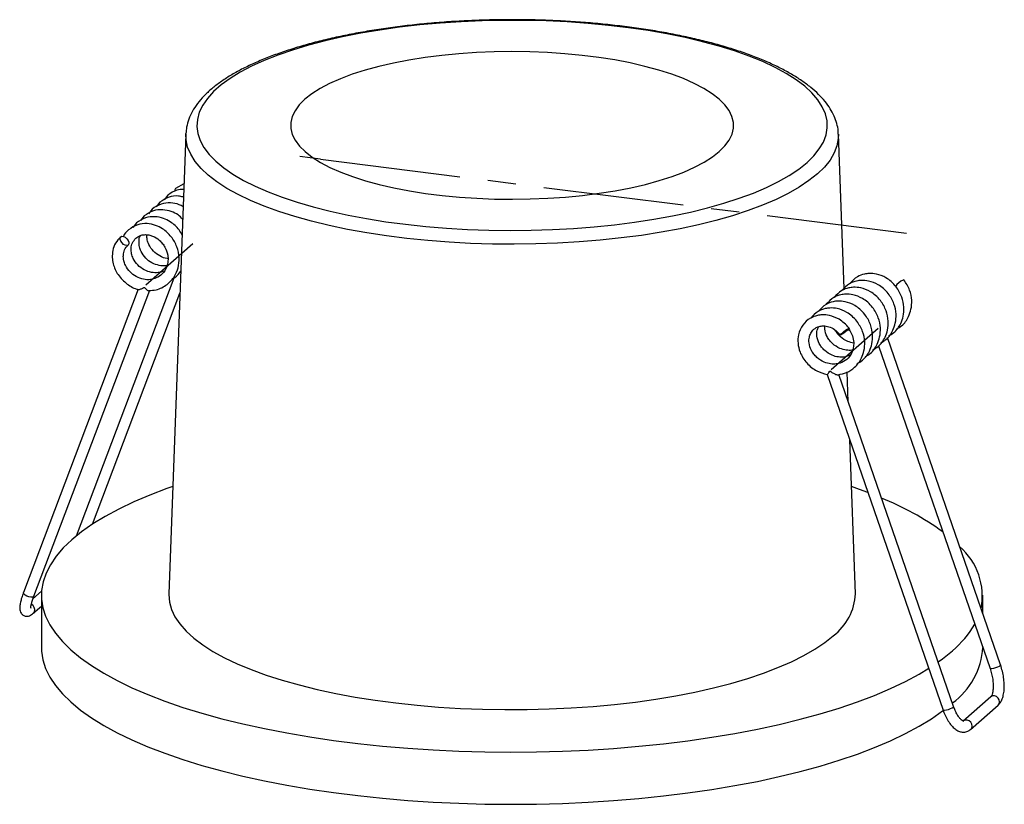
# Paper-space layout '_Dimétrica' of a CAD drawing. Header units: millimetres. Extents: x -70.8 to 18.1, y -43.6 to 27.2.
import ezdxf

# ---------------------------------------------------------------- set-up
doc = ezdxf.new("R2010")
doc.units = ezdxf.units.MM
doc.linetypes.add('CENTERX2', pattern=[20.32, 12.7, -2.54, 2.54, -2.54])

psp = doc.layouts.new('_Dimétrica')

# ---------------------------------------------------------------- linework, layer by layer
at = {"color": 7, "linetype": 'Continuous', "lineweight": 25}
for p, q in [((-55.807, 16.873), (-55.805, 16.92)), ((-55.807, 16.873), (-57.345, -24.637)), ((3.63, 2.926), (3.113, 16.873)), ((-55.973, 12.396), (-56.728, 11.976)), ((-58.142, 10.729), (-58.474, 10.314)), ((-57.435, 11.352), (-57.766, 10.938)), ((-58.849, 10.105), (-59.181, 9.69)), ((-59.556, 9.482), (-59.888, 9.067)), ((-60.264, 8.858), (-60.595, 8.443)), ((-56.342, 4.428), (-56.267, 4.465)), ((-56.892, 3.881), (-65.708, -19.421)), ((-60.096, 2.886), (-70.459, -24.507)), ((-69.524, -24.861), (-59.064, 2.787)), ((-64.231, -18.344), (-56.339, 2.518)), ((17.751, -31.062), (7.539, -1.496)), ((6.74, -2.244), (16.806, -31.388)), ((2.099, -4.835), (12.563, -35.13)), ((2.377, -4.518), (2.336, -4.529)), ((13.509, -34.804), (3.159, -4.839)), ((4.008, -7.299), (3.909, -4.604)), ((4.651, -24.637), (4.135, -10.73)), ((-68.833, -24.404), (-69.603, -25.083)), ((-68.847, -24.764), (-68.847, -29.478)), ((16.153, -26.435), (16.153, -24.764)), ((-69.577, -26.393), (-68.847, -25.75)), ((16.864, -33.945), (14.389, -36.128)), ((15.05, -36.878), (17.525, -34.695))]:
    psp.add_line(p, q, dxfattribs=at)
at = {"color": 7, "linetype": 'CENTERX2'}
for q in [(-45.526, 14.845), (10.51, 7.785)]:
    psp.add_line((-43.654, 14.609), q, dxfattribs=at)
at = {"color": 7, "linetype": 'Continuous'}
for p, q in [((-55.185, 6.98), (-59.428, 3.238)), ((2.472, -4.383), (6.715, -0.642))]:
    psp.add_line(p, q, dxfattribs=at)
at = {"color": 7, "linetype": 'Continuous', "lineweight": 25, "flags": 128}
for points in [[(0.278, 14.308), (0.896, 14.914), (1.39, 15.534), (1.758, 16.163), (1.998, 16.799), (2.108, 17.438), (2.088, 18.079), (1.939, 18.718), (1.66, 19.352), (1.254, 19.979), (0.722, 20.595), (0.066, 21.197), (-0.71, 21.783), (-1.603, 22.351), (-2.609, 22.897), (-3.724, 23.419), (-4.941, 23.915), (-6.256, 24.383), (-7.663, 24.819), (-9.156, 25.224), (-10.726, 25.593), (-12.368, 25.927), (-14.074, 26.222), (-15.836, 26.479), (-17.645, 26.695), (-19.495, 26.871), (-21.375, 27.004), (-23.279, 27.094), (-25.196, 27.142), (-27.119, 27.146), (-29.038, 27.107), (-30.944, 27.025), (-32.83, 26.9), (-34.686, 26.733), (-36.505, 26.525), (-38.276, 26.276), (-39.994, 25.988), (-41.649, 25.662), (-43.234, 25.299), (-44.742, 24.902), (-46.167, 24.471), (-47.501, 24.01), (-48.738, 23.519), (-49.873, 23.002), (-50.901, 22.461), (-51.817, 21.897), (-52.617, 21.314), (-53.296, 20.715), (-53.853, 20.101), (-54.284, 19.477), (-54.588, 18.844), (-54.763, 18.206), (-54.808, 17.565), (-54.724, 16.925), (-54.51, 16.288), (-54.167, 15.657), (-53.698, 15.036), (-53.104, 14.426), (-52.387, 13.832), (-51.552, 13.254), (-50.602, 12.697), (-49.541, 12.163), (-48.374, 11.653), (-47.107, 11.171), (-45.745, 10.719), (-44.295, 10.298), (-42.762, 9.911), (-41.155, 9.56), (-39.48, 9.245), (-37.746, 8.968), (-35.959, 8.732), (-34.129, 8.536), (-32.262, 8.382), (-30.369, 8.27), (-28.458, 8.201), (-26.537, 8.175), (-24.615, 8.192), (-22.701, 8.253), (-20.804, 8.356), (-18.932, 8.502), (-17.093, 8.69), (-15.297, 8.919), (-13.552, 9.187), (-11.864, 9.494), (-10.243, 9.839), (-8.696, 10.219), (-7.229, 10.633), (-5.849, 11.08), (-4.562, 11.556), (-3.375, 12.06), (-2.293, 12.59), (-1.321, 13.143), (-0.463, 13.716), (0.278, 14.308)], [(-7.639, 15.305), (-7.13, 15.814), (-6.747, 16.336), (-6.49, 16.866), (-6.362, 17.401), (-6.364, 17.938), (-6.496, 18.473), (-6.756, 19.003), (-7.143, 19.524), (-7.655, 20.033), (-8.288, 20.527), (-9.038, 21.002), (-9.9, 21.455), (-10.869, 21.884), (-11.939, 22.286), (-13.101, 22.657), (-14.35, 22.996), (-15.677, 23.301), (-17.072, 23.569), (-18.528, 23.798), (-20.035, 23.988), (-21.583, 24.137), (-23.161, 24.244), (-24.76, 24.308), (-26.37, 24.329), (-27.979, 24.306), (-29.577, 24.241), (-31.155, 24.133), (-32.702, 23.983), (-34.207, 23.792), (-35.661, 23.562), (-37.055, 23.293), (-38.38, 22.987), (-39.626, 22.647), (-40.787, 22.275), (-41.853, 21.873), (-42.819, 21.443), (-43.679, 20.989), (-44.426, 20.513), (-45.055, 20.019), (-45.564, 19.51), (-45.947, 18.988), (-46.204, 18.458), (-46.332, 17.923), (-46.33, 17.386), (-46.198, 16.851), (-45.938, 16.321), (-45.551, 15.8), (-45.039, 15.291), (-44.406, 14.797), (-43.656, 14.322), (-42.794, 13.869), (-41.825, 13.44), (-40.756, 13.038), (-39.593, 12.667), (-38.344, 12.328), (-37.017, 12.023), (-35.622, 11.755), (-34.166, 11.526), (-32.659, 11.336), (-31.112, 11.187), (-29.533, 11.08), (-27.934, 11.016), (-26.325, 10.995), (-24.715, 11.018), (-23.117, 11.083), (-21.539, 11.191), (-19.992, 11.341), (-18.487, 11.532), (-17.033, 11.762), (-15.639, 12.031), (-14.314, 12.337), (-13.068, 12.677), (-11.907, 13.049), (-10.841, 13.452), (-9.875, 13.881), (-9.015, 14.335), (-8.268, 14.811), (-7.639, 15.305)], [(3.113, 16.873), (3.104, 16.485), (2.985, 15.83), (2.735, 15.179), (2.355, 14.535), (1.847, 13.901), (1.212, 13.28), (0.455, 12.674), (-0.422, 12.086), (-1.415, 11.52), (-2.519, 10.976), (-3.729, 10.459), (-5.041, 9.969), (-6.448, 9.51), (-7.943, 9.083), (-9.521, 8.69), (-11.174, 8.334), (-12.895, 8.015), (-14.676, 7.735), (-16.508, 7.495), (-18.385, 7.297), (-20.298, 7.141), (-22.237, 7.027), (-24.195, 6.958), (-26.162, 6.932), (-28.131, 6.949), (-30.091, 7.011), (-32.034, 7.116), (-33.953, 7.264), (-35.837, 7.455), (-37.679, 7.687), (-39.47, 7.959), (-41.202, 8.271), (-42.869, 8.621), (-44.461, 9.007), (-45.973, 9.427), (-47.396, 9.881), (-48.726, 10.365), (-49.956, 10.877), (-51.081, 11.416), (-52.095, 11.979), (-52.994, 12.562), (-53.774, 13.165), (-54.431, 13.784), (-54.963, 14.416), (-55.368, 15.058), (-55.642, 15.708), (-55.786, 16.362), (-55.807, 16.873)], [(-61.678, 7.611), (-61.57, 7.656), (-61.427, 7.636), (-61.273, 7.556), (-61.13, 7.427), (-61.02, 7.269), (-60.96, 7.106), (-60.958, 6.963), (-61.016, 6.861), (-61.125, 6.816), (-61.267, 6.835), (-61.421, 6.915), (-61.564, 7.044), (-61.674, 7.202), (-61.734, 7.366), (-61.736, 7.509), (-61.678, 7.611)], [(9.028, 3.716), (9.023, 3.718), (8.965, 3.7)], [(4.015, -0.666), (4.073, -0.647), (4.072, -0.675), (4.012, -0.747), (3.902, -0.85), (3.759, -0.97), (3.604, -1.088), (3.462, -1.186), (3.354, -1.249), (3.296, -1.268), (3.297, -1.239), (3.357, -1.168), (3.467, -1.065), (3.61, -0.945), (3.765, -0.827), (3.907, -0.729), (4.015, -0.666)], [(-56.986, -14.946), (-57.525, -15.137), (-59.069, -15.724), (-60.513, -16.339), (-61.854, -16.979), (-63.087, -17.643), (-64.208, -18.328), (-65.214, -19.033), (-66.102, -19.756), (-66.87, -20.493), (-67.514, -21.244), (-68.033, -22.005), (-68.426, -22.775), (-68.691, -23.551), (-68.827, -24.33), (-68.834, -25.111), (-68.713, -25.89), (-68.462, -26.667), (-68.084, -27.437), (-67.579, -28.199), (-66.949, -28.951), (-66.195, -29.69), (-65.32, -30.415), (-64.327, -31.122), (-63.219, -31.809), (-61.999, -32.476), (-60.67, -33.119), (-59.238, -33.736), (-57.705, -34.327), (-56.077, -34.888), (-54.359, -35.419), (-52.555, -35.917), (-50.673, -36.381), (-48.716, -36.81), (-46.691, -37.203), (-44.605, -37.557), (-42.463, -37.873), (-40.272, -38.149), (-38.039, -38.384), (-35.77, -38.578), (-33.473, -38.731), (-31.154, -38.84), (-28.82, -38.907), (-26.479, -38.931), (-24.138, -38.912), (-21.803, -38.85), (-19.482, -38.745), (-17.182, -38.598), (-14.91, -38.408), (-12.673, -38.178), (-10.477, -37.906), (-8.329, -37.595), (-6.236, -37.245), (-4.204, -36.856), (-2.239, -36.431), (-0.348, -35.971), (1.465, -35.476), (3.193, -34.95), (4.831, -34.392), (6.375, -33.804), (7.819, -33.19), (9.16, -32.55), (10.393, -31.886), (11.262, -31.362)], [(5.78, -15.49), (5.011, -15.202), (4.292, -14.946)], [(-69.524, -24.861), (-69.552, -24.9), (-69.653, -24.944), (-69.806, -24.947), (-69.987, -24.911), (-70.168, -24.84), (-70.323, -24.745), (-70.427, -24.641), (-70.465, -24.543), (-70.459, -24.507)], [(-57.345, -24.637), (-57.347, -24.712), (-57.292, -25.381), (-57.107, -26.047), (-56.794, -26.708), (-56.352, -27.361), (-55.785, -28.003), (-55.095, -28.631), (-54.283, -29.243), (-53.355, -29.837), (-52.313, -30.409), (-51.163, -30.957), (-49.908, -31.48), (-48.555, -31.974), (-47.108, -32.438), (-45.574, -32.87), (-43.96, -33.268), (-42.272, -33.63), (-40.517, -33.955), (-38.702, -34.242), (-36.836, -34.488), (-34.926, -34.694), (-32.98, -34.858), (-31.006, -34.98), (-29.012, -35.059), (-27.007, -35.095), (-25, -35.088), (-22.998, -35.037), (-21.01, -34.943), (-19.044, -34.807), (-17.11, -34.628), (-15.214, -34.408), (-13.364, -34.148), (-11.569, -33.848), (-9.836, -33.51), (-8.173, -33.136), (-6.585, -32.726), (-5.08, -32.283), (-3.665, -31.808), (-2.345, -31.304), (-1.125, -30.772), (-0.011, -30.216), (0.992, -29.636), (1.881, -29.036), (2.651, -28.418)], [(-69.468, -26.235), (-69.563, -26.38), (-69.574, -26.391)], [(-68.847, -29.478), (-68.834, -29.825), (-68.713, -30.604), (-68.462, -31.381), (-68.084, -32.151), (-67.579, -32.913), (-66.949, -33.665), (-66.195, -34.404), (-65.32, -35.129), (-64.327, -35.836), (-63.219, -36.524), (-61.999, -37.19), (-60.67, -37.833), (-59.238, -38.45), (-57.705, -39.041), (-56.077, -39.602), (-54.359, -40.133), (-52.555, -40.631), (-50.673, -41.095), (-48.716, -41.524), (-46.691, -41.917), (-44.605, -42.271), (-42.463, -42.587), (-40.272, -42.863), (-38.039, -43.098), (-35.77, -43.292), (-33.473, -43.445), (-31.154, -43.554), (-28.82, -43.621), (-26.479, -43.645), (-24.138, -43.626), (-21.803, -43.564), (-19.482, -43.459), (-17.182, -43.312), (-14.91, -43.123), (-12.673, -42.892), (-10.477, -42.62), (-8.329, -42.309), (-6.236, -41.959), (-4.204, -41.57), (-2.239, -41.145), (-0.348, -40.685), (1.465, -40.191), (3.193, -39.664), (4.831, -39.106), (6.375, -38.519), (7.819, -37.904), (9.16, -37.264), (10.393, -36.6), (11.514, -35.915), (12.52, -35.21), (12.564, -35.176)], [(12.121, -30.787), (12.52, -30.495), (13.408, -29.773)], [(17.751, -31.062), (17.752, -31.068), (17.718, -31.119), (17.617, -31.187), (17.464, -31.261), (17.284, -31.329), (17.102, -31.381), (16.947, -31.41), (16.843, -31.41), (16.806, -31.388)], [(17.525, -34.695), (17.619, -34.573), (17.662, -34.4), (17.634, -34.215), (17.539, -34.045), (17.392, -33.918), (17.215, -33.852), (17.035, -33.857), (16.879, -33.933), (16.864, -33.945)], [(12.563, -35.13), (12.6, -35.152), (12.705, -35.151), (12.859, -35.123), (13.041, -35.07), (13.222, -35.002), (13.374, -34.929), (13.476, -34.861), (13.51, -34.809), (13.509, -34.804)], [(15.05, -36.878), (15.144, -36.756), (15.187, -36.582), (15.159, -36.397), (15.065, -36.228), (14.917, -36.101), (14.74, -36.035), (14.56, -36.04), (14.404, -36.116), (14.391, -36.127)]]:
    psp.add_lwpolyline(points, dxfattribs=at)
at = {"color": 7, "linetype": 'Continuous', "lineweight": 25}
for centre, radius, start, end in [((-56.51, 11.796), 0.283, 140.41103, 196.25369), ((9.739, 2.029), 1.841, 114.84953, 144.44677), ((-2.953, -40.498), 26.459, 54.1458, 67.88412), ((10.191, -24.847), 5.914, 348.95182, 49.15811), ((-0.301, -24.437), 4.956, 306.56104, 357.68927), ((-69.972, -26.075), 0.529, 342.35847, 65.36646), ((7.493, -22.75), 9.181, 310.10514, 329.71435), ((9.489, -29.083), 6.675, 305.94756, 356.60454)]:
    psp.add_arc(centre, radius, start, end, dxfattribs=at)
for points, knots in [([(3.099, 16.865), (3.099, 16.96), (3.1, 17.287), (2.979, 17.841), (2.742, 18.519), (2.386, 19.183), (1.919, 19.835), (1.335, 20.476), (0.634, 21.101), (-0.18, 21.706), (-1.101, 22.287), (-2.122, 22.841), (-3.236, 23.366), (-4.438, 23.861), (-5.724, 24.326), (-7.088, 24.759), (-8.525, 25.16), (-10.031, 25.527), (-11.598, 25.861), (-13.223, 26.16), (-14.897, 26.423), (-16.616, 26.649), (-18.373, 26.838), (-20.16, 26.989), (-21.972, 27.102), (-23.8, 27.176), (-25.638, 27.21), (-27.479, 27.206), (-29.315, 27.162), (-31.139, 27.08), (-32.945, 26.958), (-34.725, 26.799), (-36.472, 26.601), (-38.18, 26.367), (-39.842, 26.096), (-41.452, 25.789), (-43.003, 25.449), (-44.491, 25.074), (-45.908, 24.667), (-47.251, 24.229), (-48.515, 23.76), (-49.694, 23.26), (-50.786, 22.732), (-51.785, 22.174), (-52.687, 21.586), (-53.489, 20.968), (-54.183, 20.321), (-54.763, 19.647), (-55.222, 18.95), (-55.549, 18.238), (-55.749, 17.563), (-55.781, 17.125), (-55.796, 16.932)], [0, 0, 0, 0, 0.007464, 0.025723, 0.044109, 0.062916, 0.082318, 0.102331, 0.122826, 0.143606, 0.164495, 0.18537, 0.206185, 0.22693, 0.247607, 0.268225, 0.288791, 0.309315, 0.329803, 0.350263, 0.370698, 0.391115, 0.411517, 0.431907, 0.452287, 0.472662, 0.493032, 0.513401, 0.53377, 0.55414, 0.574515, 0.594897, 0.615287, 0.635688, 0.656105, 0.67654, 0.696998, 0.717484, 0.738004, 0.758564, 0.779174, 0.799843, 0.820581, 0.841396, 0.86229, 0.883253, 0.904223, 0.925061, 0.945558, 0.965491, 0.984741, 1, 1, 1, 1]), ([(-55.992, 11.881), (-56.206, 11.871), (-56.751, 11.847), (-57.176, 11.539), (-57.435, 11.352)], [0, 0, 0, 0, 0.391534, 1, 1, 1, 1]), ([(-56.05, 10.324), (-56.168, 10.388), (-56.526, 10.581), (-57.215, 10.699), (-58.097, 10.619), (-58.588, 10.284), (-58.849, 10.105)], [0, 0, 0, 0, 0.126081, 0.380207, 0.670653, 1, 1, 1, 1]), ([(-56.05, 11.198), (-56.189, 11.232), (-56.62, 11.34), (-57.392, 11.233), (-57.882, 10.904), (-58.142, 10.729)], [0, 0, 0, 0, 0.183015, 0.565868, 1, 1, 1, 1]), ([(-56.091, 9.199), (-56.222, 9.333), (-56.519, 9.635), (-57.152, 9.918), (-57.919, 10.083), (-58.805, 9.993), (-59.296, 9.659), (-59.556, 9.482)], [0, 0, 0, 0, 0.135046, 0.306421, 0.508106, 0.738616, 1, 1, 1, 1]), ([(-56.145, 7.746), (-56.227, 7.91), (-56.474, 8.4), (-57.091, 8.916), (-57.853, 9.301), (-58.628, 9.457), (-59.512, 9.37), (-60.003, 9.036), (-60.264, 8.858)], [0, 0, 0, 0, 0.1042308, 0.3127493, 0.4489155, 0.6091648, 0.792317, 1, 1, 1, 1]), ([(-60.971, 8.234), (-61.163, 8.059), (-61.356, 7.883), (-61.446, 7.639), (-61.446, 7.638)], [0, 0, 0, 0, 0.996271, 1, 1, 1, 1]), ([(-59.135, 2.754), (-58.918, 2.766), (-58.32, 2.799), (-57.482, 3.239), (-56.822, 3.966), (-56.463, 4.812), (-56.365, 5.737), (-56.567, 6.722), (-57.09, 7.653), (-57.793, 8.295), (-58.562, 8.676), (-59.334, 8.834), (-60.219, 8.747), (-60.71, 8.412), (-60.971, 8.234)], [0, 0, 0, 0, 0.058548, 0.160432, 0.251738, 0.327396, 0.407943, 0.498445, 0.588298, 0.684134, 0.746717, 0.820369, 0.904547, 1, 1, 1, 1]), ([(-61.678, 7.611), (-61.851, 7.424), (-62.18, 7.069), (-62.413, 6.398), (-62.467, 5.76), (-62.357, 5.011), (-61.966, 4.125), (-61.152, 3.326), (-60.454, 2.914), (-60.09, 2.856), (-60.082, 2.854)], [0, 0, 0, 0, 0.137463, 0.261096, 0.368849, 0.463541, 0.637312, 0.824534, 0.995875, 1, 1, 1, 1]), ([(-60.309, 7.484), (-60.189, 7.57), (-59.961, 7.732), (-59.551, 7.81), (-59.164, 7.787), (-58.707, 7.654), (-58.275, 7.39), (-57.916, 7.015), (-57.623, 6.579), (-57.425, 6.028), (-57.393, 5.404), (-57.522, 4.801), (-57.879, 4.239), (-58.422, 3.868), (-59.013, 3.711), (-59.644, 3.737), (-60.294, 3.973), (-60.88, 4.421), (-61.246, 4.952), (-61.428, 5.471), (-61.47, 5.954), (-61.361, 6.467), (-61.136, 6.725), (-61.016, 6.861)], [0, 0, 0, 0, 0.046421, 0.0882278, 0.1247543, 0.1569351, 0.2162349, 0.2476802, 0.2800976, 0.338537, 0.3811409, 0.4275314, 0.4901442, 0.5462557, 0.5926305, 0.6423099, 0.6974787, 0.7523332, 0.8110283, 0.8491946, 0.8935047, 0.9436127, 1, 1, 1, 1]), ([(-57.771, 4.505), (-57.944, 4.447), (-58.305, 4.327), (-58.938, 4.363), (-59.587, 4.596), (-60.173, 5.045), (-60.539, 5.575), (-60.721, 6.095), (-60.763, 6.578), (-60.654, 7.091), (-60.429, 7.348), (-60.309, 7.484)], [0, 0, 0, 0, 0.10128, 0.210881, 0.332591, 0.453609, 0.583099, 0.6673, 0.765055, 0.875601, 1, 1, 1, 1]), ([(-57.505, 5.012), (-57.534, 5.003), (-57.753, 4.941), (-58.234, 4.995), (-58.879, 5.217), (-59.466, 5.67), (-59.831, 6.198), (-60.016, 6.72), (-60.048, 7.196), (-60.004, 7.56), (-59.894, 7.704), (-59.881, 7.721)], [0, 0, 0, 0, 0.020917, 0.156928, 0.307968, 0.458147, 0.618841, 0.723331, 0.844643, 0.981827, 1, 1, 1, 1]), ([(-57.427, 5.635), (-57.45, 5.635), (-57.701, 5.642), (-58.173, 5.857), (-58.759, 6.289), (-59.123, 6.823), (-59.31, 7.337), (-59.319, 7.628), (-59.324, 7.782)], [0, 0, 0, 0, 0.0226167, 0.238657, 0.4534668, 0.6833156, 0.8327744, 1, 1, 1, 1]), ([(-57.049, 3.805), (-56.958, 3.843), (-56.624, 3.986), (-56.416, 4.291), (-56.265, 4.514)], [0, 0, 0, 0, 0.270748, 1, 1, 1, 1]), ([(6.937, -1.98), (7.1, -1.886), (7.563, -1.618), (8.009, -0.966), (8.289, -0.165), (8.352, 0.658), (8.159, 1.595), (7.726, 2.382), (7.196, 2.937), (6.607, 3.36), (5.913, 3.631), (5.245, 3.689), (4.662, 3.611), (4.009, 3.372), (3.646, 2.98), (3.436, 2.752)], [0, 0, 0, 0, 0.056326, 0.160199, 0.228346, 0.307772, 0.397749, 0.498847, 0.560333, 0.616596, 0.709613, 0.779566, 0.824995, 0.898376, 1, 1, 1, 1]), ([(8.321, 3.092), (8.179, 3.254), (7.907, 3.564), (7.312, 3.983), (6.621, 4.255), (5.952, 4.313), (5.369, 4.234), (4.716, 3.995), (4.354, 3.603), (4.143, 3.376)], [0, 0, 0, 0, 0.122691, 0.234956, 0.420562, 0.560146, 0.650797, 0.797219, 1, 1, 1, 1]), ([(8.351, -0.733), (8.514, -0.638), (8.978, -0.37), (9.423, 0.281), (9.704, 1.082), (9.764, 1.903), (9.584, 2.851), (9.22, 3.417), (9.028, 3.716)], [0, 0, 0, 0, 0.112913, 0.32114, 0.457747, 0.616967, 0.797337, 1, 1, 1, 1]), ([(-60.082, 2.854), (-60.07, 2.851), (-60.038, 2.841), (-59.901, 2.876), (-59.751, 2.941), (-59.638, 2.999), (-59.602, 3.017), (-59.579, 3.029), (-59.563, 3.035), (-59.55, 3.036), (-59.541, 3.033), (-59.521, 3.018), (-59.465, 2.947), (-59.362, 2.838), (-59.239, 2.754), (-59.159, 2.722), (-59.136, 2.733), (-59.133, 2.735)], [0, 0, 0, 0, 0.080851, 0.2218048, 0.4381241, 0.4829043, 0.5086281, 0.5266902, 0.5398138, 0.545761, 0.5517807, 0.5595686, 0.5946648, 0.7351072, 0.8761815, 0.9830204, 1, 1, 1, 1]), ([(6.23, -2.603), (6.393, -2.509), (6.856, -2.241), (7.302, -1.59), (7.582, -0.789), (7.645, 0.034), (7.452, 0.971), (7.019, 1.758), (6.489, 2.313), (5.9, 2.737), (5.206, 3.007), (4.538, 3.066), (3.955, 2.987), (3.302, 2.748), (2.939, 2.356), (2.729, 2.128)], [0, 0, 0, 0, 0.056326, 0.160199, 0.228346, 0.307772, 0.397749, 0.498847, 0.560333, 0.616596, 0.709613, 0.779566, 0.824995, 0.898376, 1, 1, 1, 1]), ([(7.644, -1.356), (7.807, -1.262), (8.271, -0.994), (8.716, -0.343), (8.997, 0.459), (9.056, 1.28), (8.877, 2.227), (8.513, 2.793), (8.321, 3.092)], [0, 0, 0, 0, 0.112913, 0.32114, 0.457747, 0.616967, 0.797337, 1, 1, 1, 1]), ([(4.815, -3.851), (4.978, -3.756), (5.442, -3.488), (5.887, -2.837), (6.168, -2.036), (6.23, -1.213), (6.038, -0.276), (5.605, 0.511), (5.075, 1.066), (4.486, 1.49), (3.792, 1.76), (3.124, 1.818), (2.541, 1.74), (1.888, 1.501), (1.525, 1.109), (1.315, 0.881)], [0, 0, 0, 0, 0.056326, 0.160199, 0.228346, 0.307772, 0.397749, 0.498847, 0.560333, 0.616596, 0.709613, 0.779566, 0.824995, 0.898376, 1, 1, 1, 1]), ([(5.523, -3.227), (5.686, -3.133), (6.149, -2.865), (6.595, -2.213), (6.875, -1.412), (6.938, -0.589), (6.745, 0.348), (6.312, 1.135), (5.782, 1.69), (5.193, 2.113), (4.499, 2.384), (3.831, 2.442), (3.248, 2.364), (2.595, 2.124), (2.232, 1.732), (2.022, 1.505)], [0, 0, 0, 0, 0.056326, 0.160199, 0.228346, 0.307772, 0.397749, 0.498847, 0.560333, 0.616596, 0.709613, 0.779566, 0.824995, 0.898376, 1, 1, 1, 1]), ([(4.785, -0.026), (4.643, 0.136), (4.372, 0.446), (3.777, 0.865), (3.085, 1.137), (2.416, 1.195), (1.834, 1.116), (1.181, 0.877), (0.818, 0.485), (0.608, 0.258)], [0, 0, 0, 0, 0.122691, 0.234956, 0.420562, 0.560146, 0.650797, 0.797219, 1, 1, 1, 1]), ([(4.078, -0.649), (3.936, -0.488), (3.664, -0.178), (3.07, 0.241), (2.378, 0.514), (1.71, 0.571), (1.125, 0.494), (0.482, 0.245), (-0.159, -0.331), (-0.522, -1.157), (-0.571, -2.017), (-0.367, -2.908), (0.198, -3.818), (1.087, -4.548), (1.781, -4.74), (2.104, -4.829)], [0, 0, 0, 0, 0.056702, 0.108586, 0.194364, 0.258873, 0.300768, 0.368438, 0.462472, 0.559262, 0.629582, 0.706515, 0.810372, 0.911827, 1, 1, 1, 1]), ([(3.998, -0.642), (4.141, -0.867), (4.4, -1.273), (4.511, -1.911), (4.477, -2.389), (4.354, -2.823), (4.098, -3.281), (3.601, -3.704), (2.993, -3.898), (2.39, -3.896), (1.767, -3.727), (1.243, -3.391), (0.881, -2.994), (0.602, -2.56), (0.434, -2.017), (0.459, -1.478), (0.613, -1.061), (0.898, -0.704), (1.303, -0.488), (1.777, -0.425), (2.257, -0.5), (2.811, -0.752), (3.124, -1.087), (3.291, -1.265)], [0, 0, 0, 0, 0.061575, 0.111134, 0.149547, 0.17666, 0.222327, 0.281544, 0.339435, 0.380942, 0.42783, 0.490168, 0.522048, 0.554004, 0.614878, 0.664788, 0.704121, 0.750405, 0.808053, 0.84608, 0.890737, 0.941801, 1, 1, 1, 1]), ([(4.182, -3.075), (4.002, -3.148), (3.669, -3.284), (3.096, -3.27), (2.475, -3.105), (1.95, -2.767), (1.588, -2.371), (1.309, -1.936), (1.144, -1.395), (1.157, -0.875), (1.262, -0.631), (1.303, -0.535)], [0, 0, 0, 0, 0.120785, 0.222842, 0.338129, 0.491407, 0.569794, 0.648367, 0.798045, 0.920763, 1, 1, 1, 1]), ([(4.406, -2.606), (4.382, -2.614), (4.203, -2.676), (3.8, -2.637), (3.183, -2.485), (2.657, -2.143), (2.295, -1.747), (2.02, -1.314), (1.857, -0.856), (1.883, -0.555), (1.891, -0.466)], [0, 0, 0, 0, 0.020479, 0.155602, 0.308242, 0.51118, 0.614964, 0.718995, 0.917168, 1, 1, 1, 1]), ([(4.488, -1.992), (4.31, -1.953), (3.874, -1.86), (3.367, -1.518), (3.011, -1.139), (2.887, -0.929), (2.829, -0.831)], [0, 0, 0, 0, 0.261563, 0.639417, 0.832654, 1, 1, 1, 1]), ([(3.092, -4.857), (3.348, -4.802), (3.897, -4.682), (4.654, -4.172), (5.183, -3.466), (5.46, -2.658), (5.521, -1.839), (5.341, -0.891), (4.978, -0.325), (4.785, -0.026)], [0, 0, 0, 0, 0.126716, 0.272084, 0.442948, 0.555044, 0.685694, 0.833701, 1, 1, 1, 1]), ([(4.125, -0.877), (4.077, -0.853), (4.023, -0.826), (3.984, -0.783), (3.979, -0.777)], [0, 0, 0, 0, 0.880437, 1, 1, 1, 1]), ([(2.102, -4.834), (2.103, -4.834), (2.104, -4.834), (2.143, -4.789), (2.213, -4.704), (2.285, -4.616), (2.327, -4.554), (2.335, -4.538), (2.336, -4.531), (2.336, -4.529)], [0, 0, 0, 0, 0.175096, 0.391814, 0.636388, 0.920027, 0.967536, 0.990981, 1, 1, 1, 1]), ([(2.377, -4.518), (2.377, -4.52), (2.378, -4.526), (2.388, -4.542), (2.439, -4.584), (2.57, -4.676), (2.754, -4.779), (2.932, -4.846), (3.041, -4.869), (3.079, -4.861), (3.092, -4.858)], [0, 0, 0, 0, 0.008605, 0.019803, 0.060153, 0.219771, 0.541187, 0.747097, 0.91242, 1, 1, 1, 1]), ([(-70.459, -24.507), (-70.49, -24.59), (-70.58, -24.834), (-70.696, -25.211), (-70.785, -25.617), (-70.81, -25.922), (-70.776, -26.177), (-70.686, -26.391), (-70.502, -26.581), (-70.247, -26.67), (-70.006, -26.649), (-69.807, -26.568), (-69.674, -26.477), (-69.596, -26.41), (-69.577, -26.393)], [0, 0, 0, 0, 0.063766, 0.187423, 0.314183, 0.449872, 0.529029, 0.600862, 0.671388, 0.749406, 0.817006, 0.886529, 0.972034, 1, 1, 1, 1]), ([(-69.8, -25.915), (-69.8, -25.917), (-69.799, -25.925), (-69.8, -25.839), (-69.773, -25.667), (-69.706, -25.391), (-69.615, -25.106), (-69.545, -24.917), (-69.524, -24.861)], [0, 0, 0, 0, 0.064649, 0.228002, 0.424141, 0.649905, 0.895313, 1, 1, 1, 1]), ([(17.525, -34.695), (17.581, -34.639), (17.722, -34.499), (17.885, -34.203), (18.015, -33.801), (18.086, -33.316), (18.093, -32.773), (18.037, -32.204), (17.928, -31.623), (17.811, -31.25), (17.751, -31.062)], [0, 0, 0, 0, 0.077949, 0.19505, 0.323269, 0.460575, 0.596894, 0.731063, 0.863996, 1, 1, 1, 1]), ([(16.806, -31.388), (16.832, -31.469), (16.909, -31.703), (17.007, -32.113), (17.076, -32.595), (17.095, -33.044), (17.064, -33.43), (16.996, -33.722), (16.91, -33.899), (16.878, -33.931), (16.864, -33.945)], [0, 0, 0, 0, 0.073048, 0.213512, 0.354213, 0.493677, 0.630589, 0.763418, 0.89105, 1, 1, 1, 1]), ([(12.563, -35.13), (12.598, -35.224), (12.697, -35.498), (12.895, -35.919), (13.168, -36.361), (13.469, -36.714), (13.787, -36.964), (14.112, -37.108), (14.453, -37.148), (14.786, -37.074), (14.965, -36.941), (15.05, -36.878)], [0, 0, 0, 0, 0.067158, 0.19534, 0.325402, 0.458854, 0.581676, 0.690875, 0.791578, 0.900723, 1, 1, 1, 1]), ([(14.389, -36.128), (14.385, -36.131), (14.373, -36.139), (14.412, -36.128), (14.366, -36.131), (14.219, -36.037), (14.036, -35.843), (13.842, -35.558), (13.659, -35.206), (13.557, -34.933), (13.509, -34.804)], [0, 0, 0, 0, 0.0717088, 0.2180283, 0.3564618, 0.4871727, 0.6129764, 0.7426547, 0.8775054, 1, 1, 1, 1])]:
    psp.add_open_spline(points, degree=3, knots=knots, dxfattribs=at)

doc.saveas('drawing.dxf')
